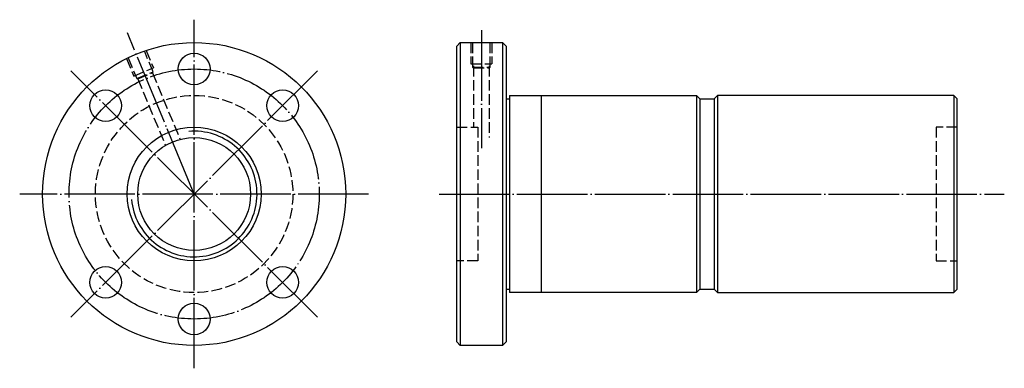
# Model space of a CAD drawing. Header units: millimetres. Extents: x -25 to 254, y 150 to 250.
import ezdxf

# ---------------------------------------------------------------- set-up
doc = ezdxf.new("R2010")
doc.units = ezdxf.units.MM
for name, pattern in [('CENTER', [22, 20, -1, 0, -1]), ('DASHED', [4, 3, -1]), ('THIN', [200000, 200000, 0])]:
    doc.linetypes.add(name, pattern=pattern)
doc.layers.add('NT', color=7, linetype='Continuous')

msp = doc.modelspace()

# ---------------------------------------------------------------- linework, layer by layer
at = {"layer": 'NT', "color": 3, "linetype": 'CENTER'}
for p, q in [((24.5, 150.5), (24.5, 249.5)), ((106, 246.5), (106, 213)), ((24.5, 200), (5.56, 245.73)), ((59.5, 235), (-10.5, 165)), ((59.5, 165), (-10.5, 235)), ((74, 200), (-25, 200)), ((94, 200), (254.37, 200))]:
    msp.add_line(p, q, dxfattribs=at)
at = {"layer": 'NT', "color": 1, "linetype": 'DASHED'}
for p, q in [((10.86, 240.78), (12.92, 235.79)), ((103, 243), (103, 237)), ((109, 243), (109, 237)), ((5.31, 238.48), (7.38, 233.5)), ((7.38, 233.5), (12.92, 235.79)), ((8.22, 232.76), (12.84, 234.68)), ((103, 237), (109, 237)), ((103.5, 236), (108.5, 236)), ((103.75, 236.36), (103.75, 219)), ((108.25, 236.36), (108.25, 216)), ((8.51, 232.73), (16.3, 213.92)), ((12.67, 234.45), (20.46, 215.64)), ((99, 219), (105, 219)), ((105, 219), (105, 181)), ((241, 219), (235, 219)), ((235, 219), (235, 181)), ((105, 181), (99, 181)), ((235, 181), (241, 181))]:
    msp.add_line(p, q, dxfattribs=at)
at = {"layer": 'NT', "color": 16, "linetype": 'Continuous'}
for p, q in [((99, 242), (100, 243)), ((99, 158), (99, 242)), ((100, 243), (112, 243)), ((100, 243), (100, 157)), ((112, 243), (113, 242)), ((112, 243), (112, 157)), ((113, 242), (113, 158)), ((113, 227), (114, 227)), ((114, 228), (114, 172)), ((114, 228), (167, 228)), ((123, 228), (123, 172)), ((167, 228), (168, 227)), ((167, 228), (167, 172)), ((168, 227), (168, 173)), ((168, 227), (172, 227)), ((173, 228), (172, 227)), ((172, 227), (172, 173)), ((172, 227), (172, 173)), ((240, 228), (173, 228)), ((173, 228), (173, 172)), ((240, 228), (240, 172)), ((240, 228), (241, 227)), ((241, 173), (241, 227)), ((113, 173), (114, 173)), ((167, 172), (114, 172)), ((168, 173), (167, 172)), ((168, 173), (172, 173)), ((172, 173), (173, 172)), ((173, 172), (240, 172)), ((240, 172), (241, 173)), ((100, 157), (99, 158)), ((112, 157), (100, 157)), ((113, 158), (112, 157))]:
    msp.add_line(p, q, dxfattribs=at)
at = {"layer": 'NT', "color": 1, "linetype": 'DASHED'}
for points in [[(5.76, 238.7), (8.22, 232.76), (8.51, 232.73), (12.67, 234.45), (12.84, 234.68), (10.38, 240.62)], [(103.5, 243), (103.5, 236), (103.75, 235.86), (108.25, 235.86), (108.5, 236), (108.5, 243)]]:
    msp.add_lwpolyline(points, dxfattribs=at)
at = {"layer": 'NT', "color": 16, "linetype": 'Continuous'}
for centre, radius in [((24.5, 200), 43), ((24.5, 235.5), 4.5), ((-0.6, 225.1), 4.5), ((49.6, 225.1), 4.5), ((24.5, 200), 19), ((24.5, 200), 16), ((-0.6, 174.9), 4.5), ((49.6, 174.9), 4.5), ((24.5, 164.5), 4.5)]:
    msp.add_circle(centre, radius, dxfattribs=at)
at = {"layer": 'NT', "color": 3, "linetype": 'CENTER'}
msp.add_circle((24.5, 200), 35.5, dxfattribs=at)
at = {"layer": 'NT', "color": 1, "linetype": 'DASHED'}
msp.add_circle((24.5, 200), 28, dxfattribs=at)
at = {"layer": 'NT', "color": 5, "linetype": 'THIN'}
msp.add_arc((24.5, 200), 17.84, 185, 95, dxfattribs=at)

doc.saveas('drawing.dxf')
